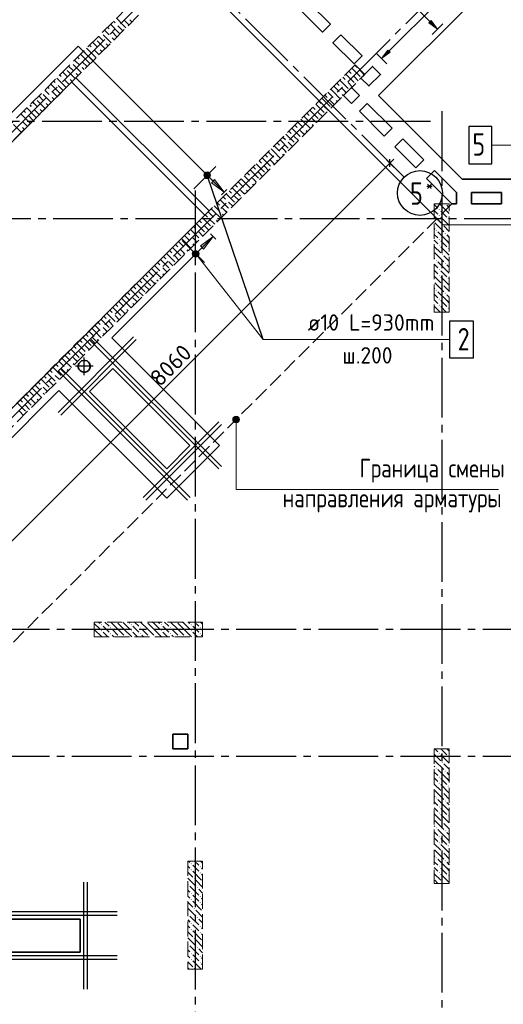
# Model space of a CAD drawing. Header units: millimetres. Extents: x 40580 to 1930067, y -240640 to 81020.
# Tile 165 of 256: x 650828 to 657301, y -226308 to -213124. Entities that reach past the tile are written whole.
import ezdxf

# ---------------------------------------------------------------- set-up
doc = ezdxf.new("R2010")
doc.units = ezdxf.units.MM
for name, pattern in [('______2', [270, 200, -70]), ('______5', [1100, 800, -100, 100, -100]), ('CENTER', [2, 1.25, -0.25, 0.25, -0.25])]:
    doc.linetypes.add(name, pattern=pattern)
for name, color, linetype, lineweight in [('Standard', 7, 'Continuous', 25), ('ЖБ Перекрытие верхний уровень', 7, 'Continuous', 35), ('ОСИ', 7, 'CENTER', 15), ('Позиционная метка линия выноска', 7, 'Continuous', 13), ('Позиционная метка номер позиции', 7, 'Continuous', 13), ('Примечания', 7, 'Continuous', 13)]:
    doc.layers.add(name, color=color, linetype=linetype, lineweight=lineweight)
doc.layers.add('ЖБ Балка Вышележаща', color=7, linetype='Continuous')
doc.layers.add('Тонкие', color=7, linetype='Continuous')
doc.layers.add('ЖБ Пилон', color=7, linetype='______2', lineweight=13, true_color=0xa0a0a0)
doc.layers.add('ЖБ Стена верхний уровень', color=7, linetype='______2', true_color=0x656565)
doc.styles.add('GOST 2.304', font='isocpeur.ttf', dxfattribs={"width": 0.8})
doc.styles.add('ISOCPEUR', font='isocpeur.ttf')

msp = doc.modelspace()

# ---------------------------------------------------------------- hatches: boundary and pattern name
at = {"linetype": 'Continuous', "lineweight": 13, "transparency": 33554687}
msp.add_hatch(color=7, dxfattribs=at).paths.add_polyline_path([(656334.8, -213136.5), (656419.6, -213249.6), (656306.5, -213164.8)], flags=16)
msp.add_hatch(color=7, dxfattribs=at).paths.add_polyline_path([(655756.7, -213530.7), (655671.9, -213643.8), (655785, -213559)])
at = {"layer": 'ЖБ Пилон', "linetype": 'Continuous', "lineweight": -3, "transparency": 33554687}
for points in [[(653339, -215204.1), (653348.2, -215204.1), (653348.2, -215213.3), (653339, -215213.3)], [(656437.2, -215666), (656443.7, -215659.5), (656450.2, -215666), (656443.7, -215672.5)], [(656527, -215589.1), (656523.7, -215592.5), (656520.3, -215589.1)], [(656437.2, -215746), (656443.7, -215739.5), (656450.2, -215746), (656443.7, -215752.5)], [(656557.2, -215786), (656563.7, -215779.5), (656570.2, -215786), (656563.7, -215792.5)], [(656397.2, -215946), (656403.7, -215939.5), (656410.2, -215946), (656403.7, -215952.5)], [(656477.2, -215866), (656483.7, -215859.5), (656490.2, -215866), (656483.7, -215872.5)], [(656437.2, -216066), (656443.7, -216059.5), (656450.2, -216066), (656443.7, -216072.5)], [(656517.2, -215986), (656523.7, -215979.5), (656530.2, -215986), (656523.7, -215992.5)], [(656437.2, -216146), (656443.7, -216139.5), (656450.2, -216146), (656443.7, -216152.5)], [(656557.2, -216186), (656563.7, -216179.5), (656570.2, -216186), (656563.7, -216192.5)], [(656397.2, -216346), (656403.7, -216339.5), (656410.2, -216346), (656403.7, -216352.5)], [(656477.2, -216266), (656483.7, -216259.5), (656490.2, -216266), (656483.7, -216272.5)], [(656437.2, -216466), (656443.7, -216459.5), (656450.2, -216466), (656443.7, -216472.5)], [(656517.2, -216386), (656523.7, -216379.5), (656530.2, -216386), (656523.7, -216392.5)], [(656437.2, -216546), (656443.7, -216539.5), (656450.2, -216546), (656443.7, -216552.5)], [(656557.2, -216586), (656563.7, -216579.5), (656570.2, -216586), (656563.7, -216592.5)], [(656397.2, -216746), (656403.7, -216739.5), (656410.2, -216746), (656403.7, -216752.5)], [(656477.2, -216666), (656483.7, -216659.5), (656490.2, -216666), (656483.7, -216672.5)], [(656437.2, -216866), (656443.7, -216859.5), (656450.2, -216866), (656443.7, -216872.5)], [(656517.2, -216786), (656523.7, -216779.5), (656530.2, -216786), (656523.7, -216792.5)], [(656437.2, -216946), (656443.7, -216939.5), (656450.2, -216946), (656443.7, -216952.5)], [(656557.2, -216986), (656563.7, -216979.5), (656570.2, -216986), (656563.7, -216992.5)], [(651917.2, -221226), (651923.7, -221219.5), (651930.2, -221226), (651923.7, -221232.5)], [(652127, -221189.1), (652123.7, -221192.5), (652120.3, -221189.1)], [(652317.2, -221226), (652323.7, -221219.5), (652330.2, -221226), (652323.7, -221232.5)], [(652527, -221189.1), (652523.7, -221192.5), (652520.3, -221189.1)], [(652717.2, -221226), (652723.7, -221219.5), (652730.2, -221226), (652723.7, -221232.5)], [(652927, -221189.1), (652923.7, -221192.5), (652920.3, -221189.1)], [(653117.2, -221226), (653123.7, -221219.5), (653130.2, -221226), (653123.7, -221232.5)], [(651917.2, -221306), (651923.7, -221299.5), (651930.2, -221306), (651923.7, -221312.5)], [(652037.2, -221266), (652043.7, -221259.5), (652050.2, -221266), (652043.7, -221272.5)], [(652037.2, -221346), (652043.7, -221339.5), (652050.2, -221346), (652043.7, -221352.5)], [(652317.2, -221306), (652323.7, -221299.5), (652330.2, -221306), (652323.7, -221312.5)], [(652437.2, -221266), (652443.7, -221259.5), (652450.2, -221266), (652443.7, -221272.5)], [(652437.2, -221346), (652443.7, -221339.5), (652450.2, -221346), (652443.7, -221352.5)], [(652717.2, -221306), (652723.7, -221299.5), (652730.2, -221306), (652723.7, -221312.5)], [(652837.2, -221266), (652843.7, -221259.5), (652850.2, -221266), (652843.7, -221272.5)], [(652837.2, -221346), (652843.7, -221339.5), (652850.2, -221346), (652843.7, -221352.5)], [(653117.2, -221306), (653123.7, -221299.5), (653130.2, -221306), (653123.7, -221312.5)], [(653237.2, -221266), (653243.7, -221259.5), (653250.2, -221266), (653243.7, -221272.5)], [(653237.2, -221346), (653243.7, -221339.5), (653250.2, -221346), (653243.7, -221352.5)], [(651837.2, -221386), (651843.7, -221379.5), (651850.2, -221386), (651847, -221389.1), (651840.3, -221389.1)], [(652157.2, -221386), (652163.7, -221379.5), (652170.2, -221386), (652167, -221389.1), (652160.3, -221389.1)], [(652237.2, -221386), (652243.7, -221379.5), (652250.2, -221386), (652247, -221389.1), (652240.3, -221389.1)], [(652557.2, -221386), (652563.7, -221379.5), (652570.2, -221386), (652567, -221389.1), (652560.3, -221389.1)], [(652637.2, -221386), (652643.7, -221379.5), (652650.2, -221386), (652647, -221389.1), (652640.3, -221389.1)], [(652957.2, -221386), (652963.7, -221379.5), (652970.2, -221386), (652967, -221389.1), (652960.3, -221389.1)], [(653037.2, -221386), (653043.7, -221379.5), (653050.2, -221386), (653047, -221389.1), (653040.3, -221389.1)], [(656437.2, -222946), (656443.7, -222939.5), (656450.2, -222946), (656443.7, -222952.5)], [(656477.2, -223066), (656483.7, -223059.5), (656490.2, -223066), (656483.7, -223072.5)], [(656557.2, -222986), (656563.7, -222979.5), (656570.2, -222986), (656563.7, -222992.5)], [(656397.2, -223146), (656403.7, -223139.5), (656410.2, -223146), (656403.7, -223152.5)], [(656517.2, -223186), (656523.7, -223179.5), (656530.2, -223186), (656523.7, -223192.5)], [(656437.2, -223266), (656443.7, -223259.5), (656450.2, -223266), (656443.7, -223272.5)], [(656437.2, -223346), (656443.7, -223339.5), (656450.2, -223346), (656443.7, -223352.5)], [(656477.2, -223466), (656483.7, -223459.5), (656490.2, -223466), (656483.7, -223472.5)], [(656557.2, -223386), (656563.7, -223379.5), (656570.2, -223386), (656563.7, -223392.5)], [(656397.2, -223546), (656403.7, -223539.5), (656410.2, -223546), (656403.7, -223552.5)], [(656517.2, -223586), (656523.7, -223579.5), (656530.2, -223586), (656523.7, -223592.5)], [(656437.2, -223666), (656443.7, -223659.5), (656450.2, -223666), (656443.7, -223672.5)], [(656437.2, -223746), (656443.7, -223739.5), (656450.2, -223746), (656443.7, -223752.5)], [(656477.2, -223866), (656483.7, -223859.5), (656490.2, -223866), (656483.7, -223872.5)], [(656557.2, -223786), (656563.7, -223779.5), (656570.2, -223786), (656563.7, -223792.5)], [(656397.2, -223946), (656403.7, -223939.5), (656410.2, -223946), (656403.7, -223952.5)], [(656517.2, -223986), (656523.7, -223979.5), (656530.2, -223986), (656523.7, -223992.5)], [(656437.2, -224066), (656443.7, -224059.5), (656450.2, -224066), (656443.7, -224072.5)], [(656437.2, -224146), (656443.7, -224139.5), (656450.2, -224146), (656443.7, -224152.5)], [(656477.2, -224266), (656483.7, -224259.5), (656490.2, -224266), (656483.7, -224272.5)], [(656557.2, -224186), (656563.7, -224179.5), (656570.2, -224186), (656563.7, -224192.5)], [(656397.2, -224346), (656403.7, -224339.5), (656410.2, -224346), (656403.7, -224352.5)], [(656517.2, -224386), (656523.7, -224379.5), (656530.2, -224386), (656523.7, -224392.5)], [(653117.2, -224426), (653123.7, -224419.5), (653130.2, -224426), (653123.7, -224432.5)], [(653117.2, -224506), (653123.7, -224499.5), (653130.2, -224506), (653123.7, -224512.5)], [(653237.2, -224466), (653243.7, -224459.5), (653250.2, -224466), (653243.7, -224472.5)], [(656437.2, -224466), (656443.7, -224459.5), (656450.2, -224466), (656443.7, -224472.5)], [(653157.2, -224626), (653163.7, -224619.5), (653170.2, -224626), (653163.7, -224632.5)], [(653237.2, -224546), (653243.7, -224539.5), (653250.2, -224546), (653243.7, -224552.5)], [(656437.2, -224546), (656443.7, -224539.5), (656450.2, -224546), (656443.7, -224552.5)], [(656557.2, -224586), (656563.7, -224579.5), (656570.2, -224586), (656563.7, -224592.5)], [(653077.2, -224706), (653083.7, -224699.5), (653090.2, -224706), (653083.7, -224712.5)], [(653197.2, -224746), (653203.7, -224739.5), (653210.2, -224746), (653203.7, -224752.5)], [(656477.2, -224666), (656483.7, -224659.5), (656490.2, -224666), (656483.7, -224672.5)], [(653117.2, -224826), (653123.7, -224819.5), (653130.2, -224826), (653123.7, -224832.5)], [(653117.2, -224906), (653123.7, -224899.5), (653130.2, -224906), (653123.7, -224912.5)], [(653237.2, -224866), (653243.7, -224859.5), (653250.2, -224866), (653243.7, -224872.5)], [(653157.2, -225026), (653163.7, -225019.5), (653170.2, -225026), (653163.7, -225032.5)], [(653237.2, -224946), (653243.7, -224939.5), (653250.2, -224946), (653243.7, -224952.5)], [(653077.2, -225106), (653083.7, -225099.5), (653090.2, -225106), (653083.7, -225112.5)], [(653197.2, -225146), (653203.7, -225139.5), (653210.2, -225146), (653203.7, -225152.5)], [(653117.2, -225226), (653123.7, -225219.5), (653130.2, -225226), (653123.7, -225232.5)], [(653117.2, -225306), (653123.7, -225299.5), (653130.2, -225306), (653123.7, -225312.5)], [(653237.2, -225266), (653243.7, -225259.5), (653250.2, -225266), (653243.7, -225272.5)], [(653157.2, -225426), (653163.7, -225419.5), (653170.2, -225426), (653163.7, -225432.5)], [(653237.2, -225346), (653243.7, -225339.5), (653250.2, -225346), (653243.7, -225352.5)], [(653077.2, -225506), (653083.7, -225499.5), (653090.2, -225506), (653083.7, -225512.5)], [(653197.2, -225546), (653203.7, -225539.5), (653210.2, -225546), (653203.7, -225552.5)], [(653117.2, -225626), (653123.7, -225619.5), (653130.2, -225626), (653123.7, -225632.5)], [(653117.2, -225706), (653123.7, -225699.5), (653130.2, -225706), (653123.7, -225712.5)], [(653237.2, -225666), (653243.7, -225659.5), (653250.2, -225666), (653243.7, -225672.5)], [(653157.2, -225826), (653163.7, -225819.5), (653170.2, -225826), (653163.7, -225832.5)], [(653237.2, -225746), (653243.7, -225739.5), (653250.2, -225746), (653243.7, -225752.5)]]:
    msp.add_hatch(color=7, dxfattribs=at).paths.add_polyline_path(points, flags=16)
at = {"layer": 'Позиционная метка линия выноска', "linetype": 'Continuous', "lineweight": 13, "transparency": 33554687}
msp.add_hatch(color=7, dxfattribs=at).paths.add_polyline_path([(653395, -215307), (653564.7, -215434.3), (653437.4, -215264.6)])
msp.add_hatch(color=7, dxfattribs=at).paths.add_polyline_path([(653246.5, -216154.1), (653416.2, -216026.8), (653288.9, -216196.5)], flags=16)
at = {"layer": 'Позиционная метка номер позиции', "linetype": 'Continuous', "lineweight": 13, "transparency": 33554687}
for points in [[(653315.3, -215168.7), (653337.8, -215252.4), (653337.8, -215162.4)], [(653337.8, -215162.4), (653337.8, -215252.4), (653360.3, -215246.1)], [(653337.8, -215162.4), (653360.3, -215246.1), (653360.3, -215168.7)], [(653299.1, -215229.9), (653299.1, -215184.9), (653292.8, -215207.4)], [(653299.1, -215184.9), (653315.3, -215246.1), (653315.3, -215168.7)], [(653299.1, -215184.9), (653299.1, -215229.9), (653315.3, -215246.1)], [(653315.3, -215168.7), (653315.3, -215246.1), (653337.8, -215252.4)], [(653360.3, -215168.7), (653360.3, -215246.1), (653376.5, -215229.9)], [(653360.3, -215168.7), (653376.5, -215229.9), (653376.5, -215184.9)], [(653376.5, -215184.9), (653376.5, -215229.9), (653382.8, -215207.4)], [(653161.1, -216220.7), (653183.6, -216304.4), (653183.6, -216214.4)], [(653183.6, -216214.4), (653183.6, -216304.4), (653206.1, -216298.1)], [(653183.6, -216214.4), (653206.1, -216298.1), (653206.1, -216220.7)], [(653144.9, -216281.9), (653144.9, -216236.9), (653138.6, -216259.4)], [(653144.9, -216236.9), (653161.1, -216298.1), (653161.1, -216220.7)], [(653144.9, -216236.9), (653144.9, -216281.9), (653161.1, -216298.1)], [(653161.1, -216220.7), (653161.1, -216298.1), (653183.6, -216304.4)], [(653206.1, -216220.7), (653206.1, -216298.1), (653222.3, -216281.9)], [(653206.1, -216220.7), (653222.3, -216281.9), (653222.3, -216236.9)], [(653222.3, -216236.9), (653222.3, -216281.9), (653228.6, -216259.4)]]:
    msp.add_hatch(color=7, dxfattribs=at).paths.add_polyline_path(points)
at = {"layer": 'Примечания', "linetype": 'Continuous', "lineweight": 13, "transparency": 33554687}
for points in [[(653679.4, -218477.8), (653769.4, -218477.8), (653763.1, -218455.3)], [(653679.4, -218477.8), (653763.1, -218455.3), (653685.7, -218455.3)], [(653685.7, -218455.3), (653763.1, -218455.3), (653746.9, -218439.1)], [(653685.7, -218455.3), (653746.9, -218439.1), (653701.9, -218439.1)], [(653701.9, -218439.1), (653746.9, -218439.1), (653724.4, -218432.8)], [(653685.7, -218500.3), (653769.4, -218477.8), (653679.4, -218477.8)], [(653685.7, -218500.3), (653763.1, -218500.3), (653769.4, -218477.8)], [(653701.9, -218516.5), (653763.1, -218500.3), (653685.7, -218500.3)], [(653701.9, -218516.5), (653746.9, -218516.5), (653763.1, -218500.3)], [(653746.9, -218516.5), (653701.9, -218516.5), (653724.4, -218522.8)]]:
    msp.add_hatch(color=7, dxfattribs=at).paths.add_polyline_path(points)

# ---------------------------------------------------------------- linework, layer by layer
at = {"color": 251, "linetype": 'Continuous', "lineweight": 13, "true_color": 0x494949, "transparency": 33554687}
for p, q in [((652318.4, -209148.4), (656419.6, -213249.6)), ((656485.1, -212830.7), (655710.8, -213604.9)), ((656306.5, -213164.8), (656334.8, -213136.5)), ((656419.6, -213249.6), (656306.5, -213164.8)), ((656334.8, -213136.5), (656419.6, -213249.6)), ((656419.6, -213249.6), (656490.3, -213178.9)), ((656419.6, -213249.6), (656348.9, -213320.3)), ((656419.6, -213249.6), (656419.6, -213249.6)), ((655671.9, -213643.8), (655601.2, -213573.1)), ((655756.7, -213530.7), (655671.9, -213643.8)), ((655671.9, -213643.8), (655785, -213559)), ((655785, -213559), (655756.7, -213530.7)), ((655671.9, -213643.8), (655742.6, -213714.5)), ((655671.9, -213643.8), (655671.9, -213643.8))]:
    msp.add_line(p, q, dxfattribs=at)
at = {"color": 7, "linetype": 'Continuous', "lineweight": 25, "transparency": 33554687}
for p, q in [((653454.5, -215090.7), (653157.5, -215387.7)), ((653003.3, -216079), (653300.3, -216376))]:
    msp.add_line(p, q, dxfattribs=at)
at = {"color": 7, "linetype": 'Continuous', "lineweight": -3, "transparency": 33554687}
for p, q in [((651342.3, -218383.5), (652353.5, -217372.3)), ((651342.3, -218383.5), (652353.5, -217372.3)), ((653527.3, -219104.7), (651794.9, -217372.3)), ((653527.3, -219104.7), (651794.9, -217372.3)), ((651377.7, -218418.8), (652388.9, -217407.6)), ((651377.7, -218418.8), (652388.9, -217407.6)), ((653491.9, -219140.1), (651759.5, -217407.6)), ((653491.9, -219140.1), (651759.5, -217407.6)), ((653110.1, -219521.9), (651377.7, -217789.5)), ((653110.1, -219521.9), (651377.7, -217789.5)), ((653074.8, -219557.2), (651342.3, -217824.8)), ((653074.8, -219557.2), (651342.3, -217824.8)), ((652480.8, -219521.9), (653491.9, -218510.7)), ((652480.8, -219521.9), (653491.9, -218510.7)), ((652516.1, -219557.2), (653527.3, -218546.1)), ((652516.1, -219557.2), (653527.3, -218546.1)), ((651686.6, -226104.1), (651686.6, -224674.1)), ((651686.6, -226104.1), (651686.6, -224674.1)), ((651736.6, -226104.1), (651736.6, -224674.1)), ((651736.6, -226104.1), (651736.6, -224674.1)), ((652131.6, -225069.1), (647621.7, -225069.1)), ((652131.6, -225069.1), (647621.7, -225069.1)), ((652131.6, -225119.1), (647621.7, -225119.1)), ((652131.6, -225119.1), (647621.7, -225119.1)), ((652131.6, -225659.1), (647621.7, -225659.1)), ((652131.6, -225659.1), (647621.7, -225659.1)), ((652131.6, -225709.1), (647621.7, -225709.1)), ((652131.6, -225709.1), (647621.7, -225709.1))]:
    msp.add_line(p, q, dxfattribs=at)
at = {"color": 7, "linetype": 'Continuous', "lineweight": 25, "transparency": 33554687}
for points in [[(656837.7, -215054.1), (657147.7, -215054.1), (657147.7, -214554.1), (656837.7, -214554.1), (656837.7, -215054.1)], [(656896.2, -217655.8), (656586.2, -217655.8), (656586.2, -217155.8), (656896.2, -217155.8), (656896.2, -217655.8)]]:
    msp.add_lwpolyline(points, dxfattribs=at)
at = {"layer": 'Standard', "color": 251, "linetype": 'Continuous', "lineweight": -3, "true_color": 0x656565, "transparency": 33554687}
for q in [(655695.5, -214954.4), (655872.3, -215131.2), (655902.5, -215161.3)]:
    msp.add_line((655783.9, -215042.8), q, dxfattribs=at)
at = {"layer": 'Standard', "color": 7, "linetype": 'Continuous', "lineweight": 25, "transparency": 33554687}
msp.add_line((655783.9, -215095.8), (655783.9, -214989.8), dxfattribs=at)
at = {"layer": 'Standard', "color": 7, "linetype": 'Continuous', "lineweight": -3, "transparency": 33554687}
for p, q in [((655783.9, -215042.8), (655837, -214989.8)), ((650084.7, -220742.1), (655783.9, -215042.8))]:
    msp.add_line(p, q, dxfattribs=at)
at = {"layer": 'Standard', "color": 8, "linetype": '______5', "lineweight": -3, "transparency": 33554687}
for p, q in [((651692.4, -217884.3), (651692.4, -217645.3)), ((651811.9, -217764.8), (651572.9, -217764.8))]:
    msp.add_line(p, q, dxfattribs=at)
at = {"layer": 'ЖБ Балка Вышележаща', "color": 7, "linetype": 'Continuous', "lineweight": 35, "transparency": 33554687}
msp.add_line((651524.7, -213958.5), (653306.6, -215740.4), dxfattribs=at)
at = {"layer": 'ЖБ Перекрытие верхний уровень', "transparency": 33554687}
for p, q in [((655162.8, -214138.8), (655268.8, -214032.7)), ((655268.8, -214032.7), (655374.9, -214138.8)), ((655268.8, -214244.9), (655162.8, -214138.8)), ((655374.9, -214138.8), (655268.8, -214244.9)), ((656749.8, -215259.1), (655629.5, -214138.8)), ((655374.9, -214350.9), (655481, -214244.9)), ((655707.2, -214683.3), (655374.9, -214350.9)), ((655481, -214244.9), (655813.3, -214577.2)), ((655813.3, -214577.2), (655707.2, -214683.3)), ((655848.7, -214824.7), (655954.7, -214718.6)), ((655954.7, -214718.6), (656237.6, -215001.5)), ((656131.5, -215107.5), (655848.7, -214824.7)), ((656237.6, -215001.5), (656131.5, -215107.5)), ((656272.9, -215249), (656379, -215142.9)), ((656379, -215142.9), (656675.2, -215439.1)), ((656613.1, -215589.1), (656272.9, -215249)), ((659876.7, -215259.1), (656749.8, -215259.1)), ((656675.2, -215439.1), (656676.7, -215439.1)), ((656676.7, -215439.1), (656676.7, -215589.1)), ((656876.7, -215589.1), (656876.7, -215439.1)), ((656876.7, -215439.1), (657276.7, -215439.1)), ((657276.7, -215439.1), (657276.7, -215589.1)), ((656676.7, -215589.1), (656613.1, -215589.1)), ((657276.7, -215589.1), (656876.7, -215589.1)), ((651620.5, -217728.2), (651612.7, -217752.2)), ((651612.7, -217752.2), (651612.7, -217777.4)), ((651612.7, -217777.4), (651620.5, -217801.4)), ((651635.4, -217707.8), (651620.5, -217728.2)), ((651620.5, -217801.4), (651635.4, -217821.8)), ((651655.8, -217692.9), (651635.4, -217707.8)), ((651679.8, -217685.1), (651655.8, -217692.9)), ((651705, -217685.1), (651679.8, -217685.1)), ((651729, -217692.9), (651705, -217685.1)), ((651749.5, -217707.8), (651729, -217692.9)), ((651764.3, -217728.2), (651749.5, -217707.8)), ((651749.5, -217821.8), (651764.3, -217801.4)), ((652074.2, -217793), (651763.1, -218104.2)), ((651772.1, -217752.2), (651764.3, -217728.2)), ((651764.3, -217801.4), (651772.1, -217777.4)), ((651772.1, -217777.4), (651772.1, -217752.2)), ((653106.6, -218825.4), (652074.2, -217793)), ((651635.4, -217821.8), (651655.8, -217836.7)), ((651655.8, -217836.7), (651679.8, -217844.5)), ((651679.8, -217844.5), (651705, -217844.5)), ((651705, -217844.5), (651729, -217836.7)), ((651729, -217836.7), (651749.5, -217821.8)), ((651763.1, -218104.2), (652795.4, -219136.5)), ((652795.4, -219136.5), (653106.6, -218825.4)), ((653076.7, -222689.1), (652876.7, -222689.1)), ((652876.7, -222689.1), (652876.7, -222889.1)), ((653076.7, -222889.1), (653076.7, -222689.1)), ((652876.7, -222889.1), (653076.7, -222889.1)), ((651636.7, -225169.1), (650376.7, -225169.1)), ((651636.7, -225609.1), (651636.7, -225169.1)), ((650376.7, -225609.1), (651636.7, -225609.1))]:
    msp.add_line(p, q, dxfattribs=at)
at = {"layer": 'ЖБ Перекрытие верхний уровень', "transparency": 33554687, "extrusion": (0, 0, -1)}
msp.add_lwpolyline([(-650135.2, -208644.6), (-651457.5, -207322.3), (-656951.7, -212816.5), (-655629.5, -214138.8)], dxfattribs=at)
at = {"layer": 'ЖБ Перекрытие верхний уровень', "transparency": 33554687}
for points in [[(654703.1, -212901.3), (654597.1, -213007.4), (654879.9, -213290.3), (654986, -213184.2)], [(655127.4, -213325.6), (655021.3, -213431.7), (655304.2, -213714.5), (655410.2, -213608.5)]]:
    msp.add_lwpolyline(points, close=True, dxfattribs=at)
msp.add_lwpolyline([(649258.4, -213495.3), (646118.9, -216634.9), (647356.3, -217872.3), (648593.7, -216634.9), (650502.9, -218544.1), (653363.2, -215683.8), (651581.3, -213901.9), (650623.1, -214860), (649258.4, -213495.3)], dxfattribs=at)
at = {"layer": 'ЖБ Перекрытие верхний уровень', "transparency": 33554687, "extrusion": (0, 0, -1)}
msp.add_lwpolyline([(-655396.1, -213905.4), (-655502.2, -214011.5), (-655657.7, -213855.9), (-655551.7, -213749.9)], close=True, dxfattribs=at)
at = {"layer": 'ЖБ Пилон', "color": 253, "linetype": '______2', "lineweight": 13, "true_color": 0xa0a0a0, "transparency": 33554687}
for p, q in [((656376.7, -215589.1), (656376.7, -217039.1)), ((656576.7, -215589.1), (656376.7, -215589.1)), ((656576.7, -217039.1), (656576.7, -215589.1)), ((656376.7, -217039.1), (656576.7, -217039.1)), ((653276.7, -221189.1), (651826.7, -221189.1)), ((651826.7, -221189.1), (651826.7, -221389.1)), ((653276.7, -221389.1), (653276.7, -221189.1)), ((651826.7, -221389.1), (653276.7, -221389.1)), ((656376.7, -222889.1), (656376.7, -224689.1)), ((656576.7, -222889.1), (656376.7, -222889.1)), ((656576.7, -224689.1), (656576.7, -222889.1)), ((653076.7, -224389.1), (653076.7, -225839.1)), ((653276.7, -224389.1), (653076.7, -224389.1)), ((653276.7, -225839.1), (653276.7, -224389.1)), ((656376.7, -224689.1), (656576.7, -224689.1)), ((653076.7, -225839.1), (653276.7, -225839.1))]:
    msp.add_line(p, q, dxfattribs=at)
at = {"layer": 'ЖБ Пилон', "color": 9, "linetype": 'Continuous', "lineweight": -3, "true_color": 0xc7c7c7, "transparency": 33554687}
for p, q in [((656376.7, -215599), (656423.7, -215646)), ((656383.7, -215686), (656376.7, -215679)), ((656423.7, -215726), (656383.7, -215686)), ((656543.7, -215686), (656446.8, -215589.1)), ((656463.7, -215686), (656543.7, -215766)), ((656543.7, -215606), (656576.7, -215639)), ((656543.7, -215686), (656576.7, -215719)), ((656376.7, -215759), (656463.7, -215846)), ((656463.7, -215766), (656576.7, -215879)), ((656376.7, -215919), (656383.7, -215926)), ((656383.7, -215846), (656503.7, -215966)), ((656576.7, -215959), (656503.7, -215886)), ((656376.7, -215999), (656423.7, -216046)), ((656383.7, -216086), (656376.7, -216079)), ((656423.7, -216126), (656383.7, -216086)), ((656543.7, -216086), (656423.7, -215966)), ((656463.7, -216086), (656543.7, -216166)), ((656543.7, -216006), (656576.7, -216039)), ((656543.7, -216086), (656576.7, -216119)), ((656376.7, -216159), (656463.7, -216246)), ((656463.7, -216166), (656576.7, -216279)), ((656376.7, -216319), (656383.7, -216326)), ((656383.7, -216246), (656503.7, -216366)), ((656576.7, -216359), (656503.7, -216286)), ((656376.7, -216399), (656423.7, -216446)), ((656383.7, -216486), (656376.7, -216479)), ((656543.7, -216486), (656423.7, -216366)), ((656543.7, -216406), (656576.7, -216439)), ((656376.7, -216559), (656463.7, -216646)), ((656423.7, -216526), (656383.7, -216486)), ((656463.7, -216486), (656543.7, -216566)), ((656463.7, -216566), (656576.7, -216679)), ((656543.7, -216486), (656576.7, -216519)), ((656376.7, -216719), (656383.7, -216726)), ((656383.7, -216646), (656503.7, -216766)), ((656576.7, -216759), (656503.7, -216686)), ((656376.7, -216799), (656423.7, -216846)), ((656543.7, -216886), (656423.7, -216766)), ((656543.7, -216806), (656576.7, -216839)), ((656383.7, -216886), (656376.7, -216879)), ((656376.7, -216959), (656456.8, -217039.1)), ((656423.7, -216926), (656383.7, -216886)), ((656463.7, -216886), (656543.7, -216966)), ((656463.7, -216966), (656536.8, -217039.1)), ((656543.7, -216886), (656576.7, -216919)), ((651826.7, -221209), (651903.7, -221286)), ((651886.8, -221189.1), (651903.7, -221206)), ((651966.8, -221189.1), (652023.7, -221246)), ((652143.7, -221286), (652046.8, -221189.1)), ((652143.7, -221206), (652223.7, -221286)), ((652223.7, -221206), (652206.8, -221189.1)), ((652223.7, -221206), (652303.7, -221286)), ((652286.8, -221189.1), (652303.7, -221206)), ((652366.8, -221189.1), (652423.7, -221246)), ((652543.7, -221286), (652446.8, -221189.1)), ((652543.7, -221206), (652623.7, -221286)), ((652623.7, -221206), (652606.8, -221189.1)), ((652623.7, -221206), (652703.7, -221286)), ((652686.8, -221189.1), (652703.7, -221206)), ((652766.8, -221189.1), (652823.7, -221246)), ((652943.7, -221286), (652846.8, -221189.1)), ((652943.7, -221206), (653023.7, -221286)), ((653023.7, -221206), (653006.8, -221189.1)), ((653023.7, -221206), (653103.7, -221286)), ((653086.8, -221189.1), (653103.7, -221206)), ((653166.8, -221189.1), (653223.7, -221246)), ((653276.7, -221219), (653246.8, -221189.1)), ((651826.7, -221289), (651926.8, -221389.1)), ((651983.7, -221286), (651943.7, -221246)), ((651943.7, -221326), (652006.8, -221389.1)), ((652023.7, -221326), (651983.7, -221286)), ((652063.7, -221286), (652143.7, -221366)), ((652143.7, -221286), (652223.7, -221366)), ((652223.7, -221286), (652326.8, -221389.1)), ((652383.7, -221286), (652343.7, -221246)), ((652343.7, -221326), (652406.8, -221389.1)), ((652423.7, -221326), (652383.7, -221286)), ((652463.7, -221286), (652543.7, -221366)), ((652543.7, -221286), (652623.7, -221366)), ((652623.7, -221286), (652726.8, -221389.1)), ((652783.7, -221286), (652743.7, -221246)), ((652743.7, -221326), (652806.8, -221389.1)), ((652823.7, -221326), (652783.7, -221286)), ((652863.7, -221286), (652943.7, -221366)), ((652943.7, -221286), (653023.7, -221366)), ((653023.7, -221286), (653126.8, -221389.1)), ((653183.7, -221286), (653143.7, -221246)), ((653143.7, -221326), (653206.8, -221389.1)), ((653223.7, -221326), (653183.7, -221286)), ((653263.7, -221286), (653276.7, -221299)), ((652063.7, -221366), (652086.8, -221389.1)), ((652463.7, -221366), (652486.8, -221389.1)), ((652863.7, -221366), (652886.8, -221389.1)), ((653263.7, -221366), (653276.7, -221379)), ((656423.7, -222926), (656386.8, -222889.1)), ((656466.8, -222889.1), (656543.7, -222966)), ((656546.8, -222889.1), (656576.7, -222919)), ((656376.7, -222959), (656463.7, -223046)), ((656383.7, -223046), (656503.7, -223166)), ((656463.7, -222966), (656576.7, -223079)), ((656376.7, -223119), (656383.7, -223126)), ((656376.7, -223199), (656423.7, -223246)), ((656543.7, -223286), (656423.7, -223166)), ((656576.7, -223159), (656503.7, -223086)), ((656543.7, -223206), (656576.7, -223239)), ((656383.7, -223286), (656376.7, -223279)), ((656423.7, -223326), (656383.7, -223286)), ((656463.7, -223286), (656543.7, -223366)), ((656543.7, -223286), (656576.7, -223319)), ((656376.7, -223359), (656463.7, -223446)), ((656383.7, -223446), (656503.7, -223566)), ((656463.7, -223366), (656576.7, -223479)), ((656376.7, -223519), (656383.7, -223526)), ((656376.7, -223599), (656423.7, -223646)), ((656543.7, -223686), (656423.7, -223566)), ((656576.7, -223559), (656503.7, -223486)), ((656383.7, -223686), (656376.7, -223679)), ((656423.7, -223726), (656383.7, -223686)), ((656463.7, -223686), (656543.7, -223766)), ((656543.7, -223606), (656576.7, -223639)), ((656543.7, -223686), (656576.7, -223719)), ((656376.7, -223759), (656463.7, -223846)), ((656383.7, -223846), (656503.7, -223966)), ((656463.7, -223766), (656576.7, -223879)), ((656376.7, -223919), (656383.7, -223926)), ((656543.7, -224086), (656423.7, -223966)), ((656576.7, -223959), (656503.7, -223886)), ((656376.7, -223999), (656423.7, -224046)), ((656383.7, -224086), (656376.7, -224079)), ((656423.7, -224126), (656383.7, -224086)), ((656463.7, -224086), (656543.7, -224166)), ((656543.7, -224006), (656576.7, -224039)), ((656543.7, -224086), (656576.7, -224119)), ((656376.7, -224159), (656463.7, -224246)), ((656383.7, -224246), (656503.7, -224366)), ((656463.7, -224166), (656576.7, -224279)), ((653086.8, -224389.1), (653103.7, -224406)), ((653166.8, -224389.1), (653223.7, -224446)), ((653276.7, -224419), (653246.8, -224389.1)), ((656376.7, -224319), (656383.7, -224326)), ((656543.7, -224486), (656423.7, -224366)), ((656576.7, -224359), (656503.7, -224286)), ((653076.7, -224459), (653103.7, -224486)), ((653183.7, -224486), (653143.7, -224446)), ((653223.7, -224526), (653183.7, -224486)), ((653263.7, -224486), (653276.7, -224499)), ((656376.7, -224399), (656423.7, -224446)), ((656383.7, -224486), (656376.7, -224479)), ((656423.7, -224526), (656383.7, -224486)), ((656463.7, -224486), (656543.7, -224566)), ((656543.7, -224406), (656576.7, -224439)), ((656543.7, -224486), (656576.7, -224519)), ((653076.7, -224539), (653143.7, -224606)), ((653076.7, -224619), (653183.7, -224726)), ((653143.7, -224526), (653263.7, -224646)), ((653183.7, -224646), (653276.7, -224739)), ((653263.7, -224566), (653276.7, -224579)), ((656376.7, -224559), (656463.7, -224646)), ((656383.7, -224646), (656426.8, -224689.1)), ((656463.7, -224566), (656576.7, -224679)), ((653076.7, -224779), (653103.7, -224806)), ((653103.7, -224726), (653223.7, -224846)), ((653276.7, -224819), (653223.7, -224766)), ((656506.8, -224689.1), (656503.7, -224686)), ((653076.7, -224859), (653103.7, -224886)), ((653183.7, -224886), (653143.7, -224846)), ((653223.7, -224926), (653183.7, -224886)), ((653263.7, -224886), (653276.7, -224899)), ((653076.7, -224939), (653143.7, -225006)), ((653076.7, -225019), (653183.7, -225126)), ((653143.7, -224926), (653263.7, -225046)), ((653183.7, -225046), (653276.7, -225139)), ((653263.7, -224966), (653276.7, -224979)), ((653076.7, -225179), (653103.7, -225206)), ((653103.7, -225126), (653223.7, -225246)), ((653276.7, -225219), (653223.7, -225166)), ((653076.7, -225259), (653103.7, -225286)), ((653183.7, -225286), (653143.7, -225246)), ((653223.7, -225326), (653183.7, -225286)), ((653263.7, -225286), (653276.7, -225299)), ((653076.7, -225339), (653143.7, -225406)), ((653076.7, -225419), (653183.7, -225526)), ((653143.7, -225326), (653263.7, -225446)), ((653183.7, -225446), (653276.7, -225539)), ((653263.7, -225366), (653276.7, -225379)), ((653076.7, -225579), (653103.7, -225606)), ((653103.7, -225526), (653223.7, -225646)), ((653276.7, -225619), (653223.7, -225566)), ((653076.7, -225659), (653103.7, -225686)), ((653183.7, -225686), (653143.7, -225646)), ((653223.7, -225726), (653183.7, -225686)), ((653263.7, -225686), (653276.7, -225699)), ((653076.7, -225739), (653143.7, -225806)), ((653076.7, -225819), (653096.8, -225839.1)), ((653143.7, -225726), (653256.8, -225839.1)), ((653263.7, -225766), (653276.7, -225779))]:
    msp.add_line(p, q, dxfattribs=at)
at = {"layer": 'ЖБ Стена верхний уровень', "color": 251, "linetype": '______2', "lineweight": -3, "true_color": 0x656565, "transparency": 33554687}
for p, q in [((653409.1, -211819.5), (650623.1, -214605.5)), ((650750.4, -214732.8), (653536.4, -211946.8)), ((655318.3, -213728.7), (650502.9, -218544.1)), ((655445.6, -213855.9), (655318.3, -213728.7)), ((649265.5, -220036.1), (655445.6, -213855.9))]:
    msp.add_line(p, q, dxfattribs=at)
at = {"layer": 'ЖБ Стена верхний уровень', "color": 9, "linetype": 'Continuous', "lineweight": -3, "true_color": 0xc7c7c7, "transparency": 33554687}
for p, q in [((652143.7, -213286), (652043.2, -213185.5)), ((652083.2, -213145.5), (652103.7, -213166)), ((652223.7, -213206), (652123.2, -213105.5)), ((652223.7, -213126), (652290.4, -213192.7)), ((652303.7, -213126), (652330.4, -213152.7)), ((651983.7, -213286), (651963.2, -213265.5)), ((652023.7, -213326), (651983.7, -213286)), ((652003.2, -213225.5), (652023.7, -213246)), ((652063.7, -213286), (652130.4, -213352.7)), ((652143.7, -213206), (652210.4, -213272.7)), ((652143.7, -213286), (652170.4, -213312.7)), ((652223.7, -213206), (652250.4, -213232.7)), ((651823.7, -213446), (651803.2, -213425.5)), ((651863.7, -213486), (651823.7, -213446)), ((651863.7, -213406), (651970.4, -213512.7)), ((651883.2, -213345.5), (651943.7, -213406)), ((651943.7, -213326), (652050.4, -213432.7)), ((651983.7, -213446), (652010.4, -213472.7)), ((652063.7, -213366), (652090.4, -213392.7)), ((651683.2, -213545.5), (651703.7, -213566)), ((651823.7, -213606), (651723.2, -213505.5)), ((651763.2, -213465.5), (651783.7, -213486)), ((651823.7, -213526), (651890.4, -213592.7)), ((651903.7, -213526), (651930.4, -213552.7)), ((651583.7, -213686), (651563.2, -213665.5)), ((651623.7, -213726), (651583.7, -213686)), ((651603.2, -213625.5), (651623.7, -213646)), ((651743.7, -213686), (651643.2, -213585.5)), ((651663.7, -213686), (651730.4, -213752.7)), ((651743.7, -213606), (651810.4, -213672.7)), ((651743.7, -213686), (651770.4, -213712.7)), ((651823.7, -213606), (651850.4, -213632.7)), ((651423.7, -213846), (651403.2, -213825.5)), ((651463.7, -213886), (651423.7, -213846)), ((651463.7, -213806), (651570.4, -213912.7)), ((651483.2, -213745.5), (651543.7, -213806)), ((651543.7, -213726), (651650.4, -213832.7)), ((651583.7, -213846), (651610.4, -213872.7)), ((651663.7, -213766), (651690.4, -213792.7)), ((655232.3, -213814.6), (655263.7, -213846)), ((655272.3, -213774.6), (655383.7, -213886)), ((655312.3, -213734.6), (655343.7, -213766)), ((655423.7, -213846), (655383.7, -213806)), ((655439.6, -213861.9), (655423.7, -213846)), ((651283.2, -213945.5), (651303.7, -213966)), ((651423.7, -214006), (651323.2, -213905.5)), ((651363.2, -213865.5), (651383.7, -213886)), ((651423.7, -213926), (651490.4, -213992.7)), ((651503.7, -213926), (651530.4, -213952.7)), ((655072.3, -213974.6), (655103.7, -214006)), ((655112.3, -213934.6), (655223.7, -214046)), ((655152.3, -213894.6), (655183.7, -213926)), ((655192.3, -213854.6), (655303.7, -213966)), ((655279.6, -214021.9), (655223.7, -213966)), ((655359.6, -213941.9), (655303.7, -213886)), ((651183.7, -214086), (651163.2, -214065.5)), ((651223.7, -214126), (651183.7, -214086)), ((651203.2, -214025.5), (651223.7, -214046)), ((651343.7, -214086), (651243.2, -213985.5)), ((651263.7, -214086), (651330.4, -214152.7)), ((651343.7, -214006), (651410.4, -214072.7)), ((651343.7, -214086), (651370.4, -214112.7)), ((651423.7, -214006), (651450.4, -214032.7)), ((654952.3, -214094.6), (655023.7, -214166)), ((654992.3, -214054.6), (655023.7, -214086)), ((655023.7, -214086), (655119.6, -214181.9)), ((655032.3, -214014.6), (655103.7, -214086)), ((655183.7, -214086), (655143.7, -214046)), ((655199.6, -214101.9), (655183.7, -214086)), ((651023.7, -214246), (651003.2, -214225.5)), ((651063.7, -214206), (651170.4, -214312.7)), ((651083.2, -214145.5), (651143.7, -214206)), ((651143.7, -214126), (651250.4, -214232.7)), ((651263.7, -214166), (651290.4, -214192.7)), ((654832.3, -214214.6), (654863.7, -214246)), ((654872.3, -214174.6), (654983.7, -214286)), ((654912.3, -214134.6), (654943.7, -214166)), ((655023.7, -214246), (654983.7, -214206)), ((655063.7, -214206), (655079.6, -214221.9)), ((655143.7, -214126), (655159.6, -214141.9)), ((650883.2, -214345.5), (650903.7, -214366)), ((651023.7, -214406), (650923.2, -214305.5)), ((650963.2, -214265.5), (650983.7, -214286)), ((651063.7, -214286), (651023.7, -214246)), ((651023.7, -214326), (651090.4, -214392.7)), ((651103.7, -214326), (651130.4, -214352.7)), ((651183.7, -214246), (651210.4, -214272.7)), ((654712.3, -214334.6), (654823.7, -214446)), ((654752.3, -214294.6), (654783.7, -214326)), ((654792.3, -214254.6), (654903.7, -214366)), ((654879.6, -214421.9), (654823.7, -214366)), ((654959.6, -214341.9), (654903.7, -214286)), ((655039.6, -214261.9), (655023.7, -214246)), ((650943.7, -214486), (650843.2, -214385.5)), ((650863.7, -214486), (650930.4, -214552.7)), ((650943.7, -214406), (651010.4, -214472.7)), ((650943.7, -214486), (650970.4, -214512.7)), ((651023.7, -214406), (651050.4, -214432.7)), ((654552.3, -214494.6), (654623.7, -214566)), ((654592.3, -214454.6), (654623.7, -214486)), ((654623.7, -214486), (654719.6, -214581.9)), ((654632.3, -214414.6), (654703.7, -214486)), ((654672.3, -214374.6), (654703.7, -214406)), ((654783.7, -214486), (654743.7, -214446)), ((654799.6, -214501.9), (654783.7, -214486)), ((650743.7, -214526), (650850.4, -214632.7)), ((650863.7, -214566), (650890.4, -214592.7)), ((654432.3, -214614.6), (654463.7, -214646)), ((654472.3, -214574.6), (654583.7, -214686)), ((654512.3, -214534.6), (654543.7, -214566)), ((654623.7, -214646), (654583.7, -214606)), ((654663.7, -214606), (654679.6, -214621.9)), ((654743.7, -214526), (654759.6, -214541.9)), ((654312.3, -214734.6), (654423.7, -214846)), ((654352.3, -214694.6), (654383.7, -214726)), ((654392.3, -214654.6), (654503.7, -214766)), ((654479.6, -214821.9), (654423.7, -214766)), ((654559.6, -214741.9), (654503.7, -214686)), ((654639.6, -214661.9), (654623.7, -214646)), ((654152.3, -214894.6), (654223.7, -214966)), ((654192.3, -214854.6), (654223.7, -214886)), ((654223.7, -214886), (654319.6, -214981.9)), ((654232.3, -214814.6), (654303.7, -214886)), ((654272.3, -214774.6), (654303.7, -214806)), ((654383.7, -214886), (654343.7, -214846)), ((654399.6, -214901.9), (654383.7, -214886)), ((654032.3, -215014.6), (654063.7, -215046)), ((654072.3, -214974.6), (654183.7, -215086)), ((654112.3, -214934.6), (654143.7, -214966)), ((654223.7, -215046), (654183.7, -215006)), ((654263.7, -215006), (654279.6, -215021.9)), ((654343.7, -214926), (654359.6, -214941.9)), ((653912.3, -215134.6), (654023.7, -215246)), ((653952.3, -215094.6), (653983.7, -215126)), ((653992.3, -215054.6), (654103.7, -215166)), ((654159.6, -215141.9), (654103.7, -215086)), ((654239.6, -215061.9), (654223.7, -215046)), ((653752.3, -215294.6), (653823.7, -215366)), ((653792.3, -215254.6), (653823.7, -215286)), ((653823.7, -215286), (653919.6, -215381.9)), ((653832.3, -215214.6), (653903.7, -215286)), ((653872.3, -215174.6), (653903.7, -215206)), ((653983.7, -215286), (653943.7, -215246)), ((653999.6, -215301.9), (653983.7, -215286)), ((654079.6, -215221.9), (654023.7, -215166)), ((653632.3, -215414.6), (653663.7, -215446)), ((653672.3, -215374.6), (653783.7, -215486)), ((653712.3, -215334.6), (653743.7, -215366)), ((653823.7, -215446), (653783.7, -215406)), ((653863.7, -215406), (653879.6, -215421.9)), ((653943.7, -215326), (653959.6, -215341.9)), ((653512.3, -215534.6), (653623.7, -215646)), ((653552.3, -215494.6), (653583.7, -215526)), ((653592.3, -215454.6), (653703.7, -215566)), ((653759.6, -215541.9), (653703.7, -215486)), ((653839.6, -215461.9), (653823.7, -215446)), ((653392.3, -215654.6), (653423.7, -215686)), ((653423.7, -215686), (653519.6, -215781.9)), ((653432.3, -215614.6), (653503.7, -215686)), ((653472.3, -215574.6), (653503.7, -215606)), ((653583.7, -215686), (653543.7, -215646)), ((653599.6, -215701.9), (653583.7, -215686)), ((653679.6, -215621.9), (653623.7, -215566)), ((653232.3, -215814.6), (653263.7, -215846)), ((653272.3, -215774.6), (653383.7, -215886)), ((653312.3, -215734.6), (653343.7, -215766)), ((653352.3, -215694.6), (653423.7, -215766)), ((653423.7, -215846), (653383.7, -215806)), ((653463.7, -215806), (653479.6, -215821.9)), ((653543.7, -215726), (653559.6, -215741.9)), ((653112.3, -215934.6), (653223.7, -216046)), ((653152.3, -215894.6), (653183.7, -215926)), ((653192.3, -215854.6), (653303.7, -215966)), ((653359.6, -215941.9), (653303.7, -215886)), ((653439.6, -215861.9), (653423.7, -215846)), ((652992.3, -216054.6), (653023.7, -216086)), ((653023.7, -216086), (653119.6, -216181.9)), ((653032.3, -216014.6), (653103.7, -216086)), ((653072.3, -215974.6), (653103.7, -216006)), ((653183.7, -216086), (653143.7, -216046)), ((653199.6, -216101.9), (653183.7, -216086)), ((653279.6, -216021.9), (653223.7, -215966)), ((652832.3, -216214.6), (652863.7, -216246)), ((652872.3, -216174.6), (652983.7, -216286)), ((652912.3, -216134.6), (652943.7, -216166)), ((652952.3, -216094.6), (653023.7, -216166)), ((653023.7, -216246), (652983.7, -216206)), ((653063.7, -216206), (653079.6, -216221.9)), ((653143.7, -216126), (653159.6, -216141.9)), ((652712.3, -216334.6), (652823.7, -216446)), ((652752.3, -216294.6), (652783.7, -216326)), ((652792.3, -216254.6), (652903.7, -216366)), ((652959.6, -216341.9), (652903.7, -216286)), ((653039.6, -216261.9), (653023.7, -216246)), ((652592.3, -216454.6), (652623.7, -216486)), ((652632.3, -216414.6), (652703.7, -216486)), ((652672.3, -216374.6), (652703.7, -216406)), ((652783.7, -216486), (652743.7, -216446)), ((652879.6, -216421.9), (652823.7, -216366)), ((652432.3, -216614.6), (652463.7, -216646)), ((652472.3, -216574.6), (652583.7, -216686)), ((652512.3, -216534.6), (652543.7, -216566)), ((652552.3, -216494.6), (652623.7, -216566)), ((652623.7, -216646), (652583.7, -216606)), ((652623.7, -216486), (652719.6, -216581.9)), ((652663.7, -216606), (652679.6, -216621.9)), ((652743.7, -216526), (652759.6, -216541.9)), ((652799.6, -216501.9), (652783.7, -216486)), ((652312.3, -216734.6), (652423.7, -216846)), ((652352.3, -216694.6), (652383.7, -216726)), ((652392.3, -216654.6), (652503.7, -216766)), ((652559.6, -216741.9), (652503.7, -216686)), ((652639.6, -216661.9), (652623.7, -216646)), ((652192.3, -216854.6), (652223.7, -216886)), ((652232.3, -216814.6), (652303.7, -216886)), ((652272.3, -216774.6), (652303.7, -216806)), ((652383.7, -216886), (652343.7, -216846)), ((652479.6, -216821.9), (652423.7, -216766)), ((652072.3, -216974.6), (652183.7, -217086)), ((652112.3, -216934.6), (652143.7, -216966)), ((652152.3, -216894.6), (652223.7, -216966)), ((652223.7, -217046), (652183.7, -217006)), ((652223.7, -216886), (652319.6, -216981.9)), ((652263.7, -217006), (652279.6, -217021.9)), ((652343.7, -216926), (652359.6, -216941.9)), ((652399.6, -216901.9), (652383.7, -216886)), ((651912.3, -217134.6), (652023.7, -217246)), ((651952.3, -217094.6), (651983.7, -217126)), ((651992.3, -217054.6), (652103.7, -217166)), ((652032.3, -217014.6), (652063.7, -217046)), ((652159.6, -217141.9), (652103.7, -217086)), ((652239.6, -217061.9), (652223.7, -217046)), ((651792.3, -217254.6), (651823.7, -217286)), ((651832.3, -217214.6), (651903.7, -217286)), ((651872.3, -217174.6), (651903.7, -217206)), ((651983.7, -217286), (651943.7, -217246)), ((652079.6, -217221.9), (652023.7, -217166)), ((651672.3, -217374.6), (651783.7, -217486)), ((651712.3, -217334.6), (651743.7, -217366)), ((651752.3, -217294.6), (651823.7, -217366)), ((651823.7, -217446), (651783.7, -217406)), ((651823.7, -217286), (651919.6, -217381.9)), ((651863.7, -217406), (651879.6, -217421.9)), ((651943.7, -217326), (651959.6, -217341.9)), ((651999.6, -217301.9), (651983.7, -217286)), ((651512.3, -217534.6), (651623.7, -217646)), ((651552.3, -217494.6), (651583.7, -217526)), ((651592.3, -217454.6), (651703.7, -217566)), ((651632.3, -217414.6), (651663.7, -217446)), ((651759.6, -217541.9), (651703.7, -217486)), ((651839.6, -217461.9), (651823.7, -217446)), ((651392.3, -217654.6), (651423.7, -217686)), ((651432.3, -217614.6), (651503.7, -217686)), ((651472.3, -217574.6), (651503.7, -217606)), ((651583.7, -217686), (651543.7, -217646)), ((651679.6, -217621.9), (651623.7, -217566)), ((651272.3, -217774.6), (651383.7, -217886)), ((651312.3, -217734.6), (651343.7, -217766)), ((651352.3, -217694.6), (651423.7, -217766)), ((651423.7, -217686), (651519.6, -217781.9)), ((651543.7, -217726), (651559.6, -217741.9)), ((651599.6, -217701.9), (651583.7, -217686)), ((651152.3, -217894.6), (651183.7, -217926)), ((651192.3, -217854.6), (651303.7, -217966)), ((651232.3, -217814.6), (651263.7, -217846)), ((651359.6, -217941.9), (651303.7, -217886)), ((651423.7, -217846), (651383.7, -217806)), ((651439.6, -217861.9), (651423.7, -217846)), ((651463.7, -217806), (651479.6, -217821.9)), ((650992.3, -218054.6), (651023.7, -218086)), ((651032.3, -218014.6), (651103.7, -218086)), ((651072.3, -217974.6), (651103.7, -218006)), ((651112.3, -217934.6), (651223.7, -218046)), ((651183.7, -218086), (651143.7, -218046)), ((651279.6, -218021.9), (651223.7, -217966)), ((650872.3, -218174.6), (650983.7, -218286)), ((650912.3, -218134.6), (650943.7, -218166)), ((650952.3, -218094.6), (651023.7, -218166)), ((651023.7, -218086), (651119.6, -218181.9)), ((651143.7, -218126), (651159.6, -218141.9)), ((651199.6, -218101.9), (651183.7, -218086)), ((650792.3, -218254.6), (650903.7, -218366)), ((650832.3, -218214.6), (650863.7, -218246)), ((650959.6, -218341.9), (650903.7, -218286)), ((651023.7, -218246), (650983.7, -218206)), ((651039.6, -218261.9), (651023.7, -218246)), ((651063.7, -218206), (651079.6, -218221.9)), ((650879.6, -218421.9), (650823.7, -218366))]:
    msp.add_line(p, q, dxfattribs=at)
at = {"layer": 'ОСИ', "color": 8, "linetype": '______5', "lineweight": -3, "transparency": 33554687}
for p, q in [((655973.2, -215232), (647893.1, -207151.9)), ((638955.9, -226400), (657965.7, -207390.1)), ((641218.6, -227955.6), (659874.9, -209299.3)), ((656476.7, -214350.5), (656476.7, -233219.1)), ((656326.7, -214489.1), (631402.7, -214489.1)), ((653176.7, -215409.1), (653176.7, -233219.1)), ((660876.7, -215789.1), (631402.7, -215789.1)), ((660876.7, -215789.1), (631402.7, -215789.1)), ((660026.7, -221289.1), (631402.7, -221289.1)), ((660026.7, -222989.1), (631402.7, -222989.1))]:
    msp.add_line(p, q, dxfattribs=at)
at = {"layer": 'ОСИ', "color": 7, "linetype": 'Continuous', "lineweight": -3, "transparency": 33554687}
msp.add_circle((656185.3, -215444.2), 300, dxfattribs=at)
at = {"layer": 'Позиционная метка линия выноска', "color": 251, "linetype": 'Continuous', "lineweight": 13, "true_color": 0x494949, "transparency": 33554687}
for p, q in [((648628.7, -208000.7), (656497.1, -215869.1)), ((651608.8, -213478.4), (650650.7, -214436.5)), ((653564.7, -215434.3), (651608.8, -213478.4)), ((653437.4, -215264.6), (653395, -215307)), ((653416.2, -215285.8), (653405.6, -215275.2)), ((653564.7, -215434.3), (653437.4, -215264.6)), ((653395, -215307), (653564.7, -215434.3)), ((653529.4, -215469.6), (653600.1, -215398.9)), ((653564.7, -215434.3), (653564.7, -215434.3)), ((653564.7, -215434.3), (653564.7, -215434.3)), ((653564.7, -215434.3), (653564.7, -215434.3)), ((656497.1, -215869.1), (659596.7, -215869.1)), ((652060.1, -217382.9), (653416.2, -216026.8)), ((653246.5, -216154.1), (653416.2, -216026.8)), ((653416.2, -216026.8), (653288.9, -216196.5)), ((653380.8, -215991.4), (653451.6, -216062.1)), ((653416.2, -216026.8), (653416.2, -216026.8)), ((653416.2, -216026.8), (653416.2, -216026.8)), ((653416.2, -216026.8), (653416.2, -216026.8)), ((653288.9, -216196.5), (653246.5, -216154.1)), ((653502.6, -218825.4), (652060.1, -217382.9)), ((649265.5, -220177.5), (651352.9, -218090)), ((651352.9, -218090), (652795.4, -219532.5)), ((652795.4, -219532.5), (653502.6, -218825.4))]:
    msp.add_line(p, q, dxfattribs=at)
at = {"layer": 'Позиционная метка номер позиции', "color": 7, "linetype": 'Continuous', "lineweight": 13, "transparency": 33554687}
for p, q in [((653337.8, -215162.4), (653337.8, -215162.4)), ((653292.8, -215207.4), (653292.8, -215207.4)), ((653337.8, -215252.4), (653337.8, -215252.4)), ((653382.8, -215207.4), (653382.8, -215207.4)), ((653183.6, -216214.4), (653183.6, -216214.4)), ((653138.6, -216259.4), (653138.6, -216259.4)), ((653183.6, -216304.4), (653183.6, -216304.4)), ((653228.6, -216259.4), (653228.6, -216259.4))]:
    msp.add_line(p, q, dxfattribs=at)
for points in [[(659647.7, -215304.1), (659647.7, -214804.1), (657147.7, -214804.1)], [(653183.6, -216259.4), (654086.2, -217405.8), (654086.2, -217405.8), (656586.2, -217405.8)]]:
    msp.add_lwpolyline(points, dxfattribs=at)
for centre in [(653337.8, -215207.4), (653183.6, -216259.4)]:
    msp.add_circle(centre, 45, dxfattribs=at)
at = {"layer": 'Примечания', "color": 7, "linetype": '______2', "lineweight": 13, "transparency": 33554687}
msp.add_line((656613.1, -215589.1), (645012.3, -227189.9), dxfattribs=at)
at = {"layer": 'Примечания', "color": 7, "linetype": 'Continuous', "lineweight": 13, "transparency": 33554687}
for p, q in [((653724.4, -218432.8), (653724.4, -218432.8)), ((653679.4, -218477.8), (653679.4, -218477.8)), ((653724.4, -218522.8), (653724.4, -218522.8)), ((653769.4, -218477.8), (653769.4, -218477.8))]:
    msp.add_line(p, q, dxfattribs=at)
msp.add_lwpolyline([(657235.7, -219416.4), (653724.4, -219416.4), (653724.4, -218477.8)], dxfattribs=at)
msp.add_circle((653724.4, -218477.8), 45, dxfattribs=at)
at = {"layer": 'Тонкие'}
msp.add_line((654086.2, -217405.8), (653337.8, -215207.4), dxfattribs=at)

# ---------------------------------------------------------------- texts
at = {"color": 7, "linetype": 'Continuous', "lineweight": 13, "transparency": 33554687, "style": 'ISOCPEUR'}
for s, insert, char_height, width, attachment_point in [('\\W0.78;5', (656887.7, -214944.1), 300, 326.834, 7), ('\\W0.96;ø10 L=930mm ', (654684, -217288.5), 220, 1997.586, 7), ('\\W0.78;2', (656690, -217251.8), 300, 326.853, 1), ('\\W0.95;ш.200 ', (655146, -217728.5), 220, 962.821, 7)]:
    msp.add_mtext(s, dxfattribs=dict(at, insert=insert, char_height=char_height, width=width, attachment_point=attachment_point))
at = {"layer": 'Standard', "color": 7, "linetype": 'Continuous', "lineweight": 25, "transparency": 33554687, "insert": (652705.4, -218050.6), "char_height": 220, "width": 672.621, "attachment_point": 7, "rotation": 45, "style": 'ISOCPEUR'}
msp.add_mtext('8060', dxfattribs=at)
at = {"layer": 'ОСИ', "color": 7, "linetype": 'Continuous', "lineweight": 25, "transparency": 33554687, "attachment_point": 7, "style": 'ISOCPEUR'}
for s, insert, char_height, width in [('\\W0.80;*', (656263.8, -215426.7), 180, 215.9), ('\\W0.78;5', (656053.8, -215601.7), 300, 326.834)]:
    msp.add_mtext(s, dxfattribs=dict(at, insert=insert, char_height=char_height, width=width))
at = {"layer": 'Примечания', "color": 7, "linetype": 'Continuous', "lineweight": 25, "transparency": 33554687, "char_height": 250, "attachment_point": 7, "style": 'GOST 2.304'}
for s, insert, width in [('Граница\\~смены', (655377.4, -219321.4), 1990.308), ('направления\\~арматуры', (654348.2, -219721.4), 3020.862)]:
    msp.add_mtext(s, dxfattribs=dict(at, insert=insert, width=width))

doc.saveas('drawing.dxf')
